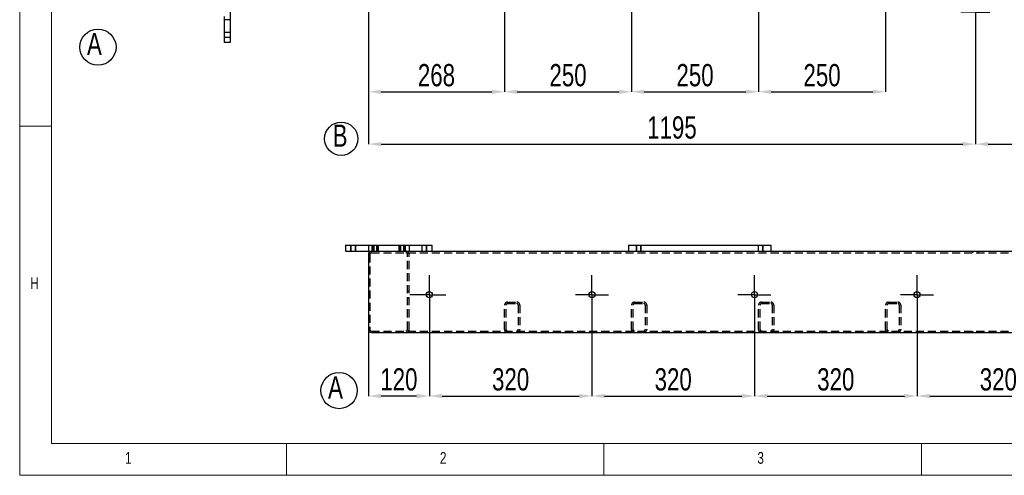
# Model space of a CAD drawing. Header units: millimetres. Extents: x 5 to 589, y 5 to 415.
# Tile 1 of 18: x 5 to 160, y 5 to 77. Entities that reach past the tile are written whole.
import ezdxf

# ---------------------------------------------------------------- set-up
doc = ezdxf.new("R2010")
doc.units = ezdxf.units.MM
doc.header["$PDSIZE"] = -1
doc.linetypes.add('CENTERX2', pattern=[20.32, 12.7, -2.54, 2.54, -2.54])
doc.linetypes.add('HIDDEN', pattern=[1.905, 1.27, -0.635])
for name, color, linetype in [('COTES', 1, 'Continuous'), ('NOTES', 6, 'Continuous'), ('TRAIT-FINS', 9, 'Continuous'), ('TRAIT-MIXTES', 3, 'CENTERX2'), ('TRAIT-TIRET', 2, 'HIDDEN')]:
    doc.layers.add(name, color=color, linetype=linetype)
doc.layers.add('TRAIT-FORT', color=4, linetype='Continuous', lineweight=25)
doc.styles.add('SLDTEXTSTYLE0', font='TXT', dxfattribs={"width": 0.75})
doc.dimstyles.new('SLDDIMSTYLE0', dxfattribs={"dimtxt": 3.5, "dimasz": 2, "dimexe": 0, "dimexo": 0.0625, "dimgap": 0.875, "dimtad": 1, "dimlfac": 12.5, "dimrnd": 1e-09, "dimzin": 12, "dimdsep": 46, "dimtxsty": 'SLDTEXTSTYLE0', "dimsah": 1, "dimcen": 0.09, "dimadec": 0, "dimazin": 3, "dimtfac": 1, "dimtofl": 0, "dimtmove": 0, "dimatfit": 3, "dimfxl": 1, "dimfrac": 2, "dimtolj": 1, "dimtzin": 12, "dimarcsym": 0})

# ---------------------------------------------------------------- blocks, each defined once
blk = doc.blocks.new('SW_NOTE_2')
at = {"layer": 'NOTES', "color": 0}
blk.add_circle((1.73, 2.26), 2.85, dxfattribs=at)
at = {"layer": 'NOTES', "color": 0, "insert": (0, 4.51), "char_height": 3.5, "attachment_point": 1, "style": 'SLDTEXTSTYLE0'}
blk.add_mtext('A', dxfattribs=at)
blk = doc.blocks.new('SW_NOTE_7')
at = {"layer": 'NOTES', "color": 0}
blk.add_circle((1.34, 2.26), 2.63, dxfattribs=at)
at = {"layer": 'NOTES', "color": 0, "insert": (0, 4.51), "char_height": 3.5, "attachment_point": 1, "style": 'SLDTEXTSTYLE0'}
blk.add_mtext('B', dxfattribs=at)
blk = doc.blocks.new('_D_8')
at = {"layer": 'COTES', "color": 0, "lineweight": -2, "transparency": 16777216}
for p, q in [((81.35, 83.09), (81.35, 65.4)), ((59.91, 76.69), (59.91, 65.4)), ((61.91, 65.4), (79.35, 65.4))]:
    blk.add_line(p, q, dxfattribs=at)
at = {"layer": 'COTES', "color": 0, "transparency": 16777216}
for points in [[(61.91, 65.73), (61.91, 65.07), (59.91, 65.4)], [(79.35, 65.73), (79.35, 65.07), (81.35, 65.4)]]:
    blk.add_solid(points, dxfattribs=at)
at = {"layer": 'Defpoints', "color": 0, "transparency": 16777216}
for p in [(81.35, 83.16), (59.91, 76.76), (81.35, 65.4)]:
    blk.add_point(p, dxfattribs=at)
at = {"layer": 'COTES', "color": 0, "transparency": 16777216, "insert": (70.63, 69.77), "char_height": 3.5, "attachment_point": 2, "style": 'SLDTEXTSTYLE0'}
blk.add_mtext('\\A1;268', dxfattribs=at)
blk = doc.blocks.new('_D_9')
at = {"layer": 'COTES', "color": 0, "lineweight": -2, "transparency": 16777216}
for p, q in [((81.35, 83.09), (81.35, 65.4)), ((101.35, 83.09), (101.35, 65.4)), ((83.35, 65.4), (99.35, 65.4))]:
    blk.add_line(p, q, dxfattribs=at)
at = {"layer": 'COTES', "color": 0, "transparency": 16777216}
for points in [[(83.35, 65.73), (83.35, 65.07), (81.35, 65.4)], [(99.35, 65.73), (99.35, 65.07), (101.35, 65.4)]]:
    blk.add_solid(points, dxfattribs=at)
at = {"layer": 'Defpoints', "color": 0, "transparency": 16777216}
for p in [(81.35, 83.16), (101.35, 83.16), (101.35, 65.4)]:
    blk.add_point(p, dxfattribs=at)
at = {"layer": 'COTES', "color": 0, "transparency": 16777216, "insert": (91.35, 69.77), "char_height": 3.5, "attachment_point": 2, "style": 'SLDTEXTSTYLE0'}
blk.add_mtext('\\A1;250', dxfattribs=at)
blk = doc.blocks.new('_D_10')
at = {"layer": 'COTES', "color": 0, "lineweight": -2, "transparency": 16777216}
for p, q in [((101.35, 83.09), (101.35, 65.4)), ((121.35, 83.09), (121.35, 65.4)), ((103.35, 65.4), (119.35, 65.4))]:
    blk.add_line(p, q, dxfattribs=at)
at = {"layer": 'COTES', "color": 0, "transparency": 16777216}
for points in [[(103.35, 65.73), (103.35, 65.07), (101.35, 65.4)], [(119.35, 65.73), (119.35, 65.07), (121.35, 65.4)]]:
    blk.add_solid(points, dxfattribs=at)
at = {"layer": 'Defpoints', "color": 0, "transparency": 16777216}
for p in [(101.35, 83.16), (121.35, 83.16), (121.35, 65.4)]:
    blk.add_point(p, dxfattribs=at)
at = {"layer": 'COTES', "color": 0, "transparency": 16777216, "insert": (111.35, 69.77), "char_height": 3.5, "attachment_point": 2, "style": 'SLDTEXTSTYLE0'}
blk.add_mtext('\\A1;250', dxfattribs=at)
blk = doc.blocks.new('_D_11')
at = {"layer": 'COTES', "color": 0, "lineweight": -2, "transparency": 16777216}
for p, q in [((121.35, 83.09), (121.35, 65.4)), ((141.35, 83.09), (141.35, 65.4)), ((123.35, 65.4), (139.35, 65.4))]:
    blk.add_line(p, q, dxfattribs=at)
at = {"layer": 'COTES', "color": 0, "transparency": 16777216}
for points in [[(123.35, 65.73), (123.35, 65.07), (121.35, 65.4)], [(139.35, 65.73), (139.35, 65.07), (141.35, 65.4)]]:
    blk.add_solid(points, dxfattribs=at)
at = {"layer": 'Defpoints', "color": 0, "transparency": 16777216}
for p in [(121.35, 83.16), (141.35, 83.16), (141.35, 65.4)]:
    blk.add_point(p, dxfattribs=at)
at = {"layer": 'COTES', "color": 0, "transparency": 16777216, "insert": (131.35, 69.77), "char_height": 3.5, "attachment_point": 2, "style": 'SLDTEXTSTYLE0'}
blk.add_mtext('\\A1;250', dxfattribs=at)
blk = doc.blocks.new('_D_18')
at = {"layer": 'COTES', "color": 0, "lineweight": -2, "transparency": 16777216}
for p, q in [((155.51, 75.61), (155.51, 57.16)), ((177.91, 75.61), (177.91, 57.16)), ((157.51, 57.16), (175.91, 57.16))]:
    blk.add_line(p, q, dxfattribs=at)
at = {"layer": 'COTES', "color": 0, "transparency": 16777216}
for points in [[(157.51, 57.49), (157.51, 56.82), (155.51, 57.16)], [(175.91, 57.49), (175.91, 56.82), (177.91, 57.16)]]:
    blk.add_solid(points, dxfattribs=at)
at = {"layer": 'Defpoints', "color": 0, "transparency": 16777216}
for p in [(155.51, 75.68), (177.91, 75.68), (177.91, 57.16)]:
    blk.add_point(p, dxfattribs=at)
at = {"layer": 'COTES', "color": 0, "transparency": 16777216, "insert": (166.71, 61.53), "char_height": 3.5, "attachment_point": 2, "style": 'SLDTEXTSTYLE0'}
blk.add_mtext('\\A1;280', dxfattribs=at)
blk = doc.blocks.new('_D_21')
at = {"layer": 'COTES', "color": 0, "lineweight": -2, "transparency": 16777216}
for p, q in [((59.91, 90.21), (59.91, 57.16)), ((155.51, 75.61), (155.51, 57.16)), ((61.91, 57.16), (153.51, 57.16))]:
    blk.add_line(p, q, dxfattribs=at)
at = {"layer": 'COTES', "color": 0, "transparency": 16777216}
for points in [[(61.91, 57.49), (61.91, 56.82), (59.91, 57.16)], [(153.51, 57.49), (153.51, 56.82), (155.51, 57.16)]]:
    blk.add_solid(points, dxfattribs=at)
at = {"layer": 'Defpoints', "color": 0, "transparency": 16777216}
for p in [(59.91, 90.28), (155.51, 75.68), (155.51, 57.16)]:
    blk.add_point(p, dxfattribs=at)
at = {"layer": 'COTES', "color": 0, "transparency": 16777216, "insert": (107.71, 61.53), "char_height": 3.5, "attachment_point": 2, "style": 'SLDTEXTSTYLE0'}
blk.add_mtext('\\A1;1195', dxfattribs=at)
blk = doc.blocks.new('SW_CENTERMARKSYMBOL_7')
at = {"layer": 'TRAIT-MIXTES', "color": 0}
for p, q in [((0, 1.8), (0, 2.28)), ((0, 0), (0, 1.8)), ((-1.8, 0), (-2.28, 0)), ((0, 0), (-1.8, 0)), ((0, 0), (0, -1.8)), ((0, 0), (1.8, 0)), ((1.8, 0), (2.28, 0)), ((0, -1.8), (0, -2.28))]:
    blk.add_line(p, q, dxfattribs=at)
blk = doc.blocks.new('_D_72')
at = {"layer": 'COTES', "color": 0, "lineweight": -2, "transparency": 16777216}
for p, q in [((69.51, 30.3), (69.51, 17.49)), ((95.11, 30.3), (95.11, 17.49)), ((71.51, 17.49), (93.11, 17.49))]:
    blk.add_line(p, q, dxfattribs=at)
at = {"layer": 'COTES', "color": 0, "transparency": 16777216}
for points in [[(71.51, 17.82), (71.51, 17.15), (69.51, 17.49)], [(93.11, 17.82), (93.11, 17.15), (95.11, 17.49)]]:
    blk.add_solid(points, dxfattribs=at)
at = {"layer": 'Defpoints', "color": 0, "transparency": 16777216}
for p in [(69.51, 30.37), (95.11, 30.37), (95.11, 17.49)]:
    blk.add_point(p, dxfattribs=at)
at = {"layer": 'COTES', "color": 0, "transparency": 16777216, "insert": (82.31, 21.86), "char_height": 3.5, "attachment_point": 2, "style": 'SLDTEXTSTYLE0'}
blk.add_mtext('\\A1;320', dxfattribs=at)
blk = doc.blocks.new('_D_73')
at = {"layer": 'COTES', "color": 0, "lineweight": -2, "transparency": 16777216}
for p, q in [((95.11, 30.3), (95.11, 17.49)), ((120.71, 30.3), (120.71, 17.49)), ((97.11, 17.49), (118.71, 17.49))]:
    blk.add_line(p, q, dxfattribs=at)
at = {"layer": 'COTES', "color": 0, "transparency": 16777216}
for points in [[(97.11, 17.82), (97.11, 17.15), (95.11, 17.49)], [(118.71, 17.82), (118.71, 17.15), (120.71, 17.49)]]:
    blk.add_solid(points, dxfattribs=at)
at = {"layer": 'Defpoints', "color": 0, "transparency": 16777216}
for p in [(95.11, 30.37), (120.71, 30.37), (120.71, 17.49)]:
    blk.add_point(p, dxfattribs=at)
at = {"layer": 'COTES', "color": 0, "transparency": 16777216, "insert": (107.91, 21.86), "char_height": 3.5, "attachment_point": 2, "style": 'SLDTEXTSTYLE0'}
blk.add_mtext('\\A1;320', dxfattribs=at)
blk = doc.blocks.new('_D_74')
at = {"layer": 'COTES', "color": 0, "lineweight": -2, "transparency": 16777216}
for p, q in [((120.71, 30.3), (120.71, 17.49)), ((146.31, 30.3), (146.31, 17.49)), ((122.71, 17.49), (144.31, 17.49))]:
    blk.add_line(p, q, dxfattribs=at)
at = {"layer": 'COTES', "color": 0, "transparency": 16777216}
for points in [[(122.71, 17.82), (122.71, 17.15), (120.71, 17.49)], [(144.31, 17.82), (144.31, 17.15), (146.31, 17.49)]]:
    blk.add_solid(points, dxfattribs=at)
at = {"layer": 'Defpoints', "color": 0, "transparency": 16777216}
for p in [(120.71, 30.37), (146.31, 30.37), (146.31, 17.49)]:
    blk.add_point(p, dxfattribs=at)
at = {"layer": 'COTES', "color": 0, "transparency": 16777216, "insert": (133.51, 21.86), "char_height": 3.5, "attachment_point": 2, "style": 'SLDTEXTSTYLE0'}
blk.add_mtext('\\A1;320', dxfattribs=at)
blk = doc.blocks.new('_D_75')
at = {"layer": 'COTES', "color": 0, "lineweight": -2, "transparency": 16777216}
for p, q in [((146.31, 30.3), (146.31, 17.49)), ((171.91, 30.3), (171.91, 17.49)), ((148.31, 17.49), (169.91, 17.49))]:
    blk.add_line(p, q, dxfattribs=at)
at = {"layer": 'COTES', "color": 0, "transparency": 16777216}
for points in [[(148.31, 17.82), (148.31, 17.15), (146.31, 17.49)], [(169.91, 17.82), (169.91, 17.15), (171.91, 17.49)]]:
    blk.add_solid(points, dxfattribs=at)
at = {"layer": 'Defpoints', "color": 0, "transparency": 16777216}
for p in [(146.31, 30.37), (171.91, 30.37), (171.91, 17.49)]:
    blk.add_point(p, dxfattribs=at)
at = {"layer": 'COTES', "color": 0, "transparency": 16777216, "insert": (159.11, 21.86), "char_height": 3.5, "attachment_point": 2, "style": 'SLDTEXTSTYLE0'}
blk.add_mtext('\\A1;320', dxfattribs=at)
blk = doc.blocks.new('_D_79')
at = {"layer": 'COTES', "color": 0, "lineweight": -2, "transparency": 16777216}
for p, q in [((69.51, 30.3), (69.51, 17.49)), ((59.91, 27.9), (59.91, 17.49)), ((67.51, 17.49), (61.91, 17.49))]:
    blk.add_line(p, q, dxfattribs=at)
at = {"layer": 'COTES', "color": 0, "transparency": 16777216}
for points in [[(61.91, 17.82), (61.91, 17.15), (59.91, 17.49)], [(67.51, 17.82), (67.51, 17.15), (69.51, 17.49)]]:
    blk.add_solid(points, dxfattribs=at)
at = {"layer": 'Defpoints', "color": 0, "transparency": 16777216}
for p in [(69.51, 30.37), (59.91, 27.97), (59.91, 17.49)]:
    blk.add_point(p, dxfattribs=at)
at = {"layer": 'COTES', "color": 0, "transparency": 16777216, "insert": (64.71, 21.86), "char_height": 3.5, "attachment_point": 2, "style": 'SLDTEXTSTYLE0'}
blk.add_mtext('\\A1;120', dxfattribs=at)
blk = doc.blocks.new('SW_CENTERMARKSYMBOL_24')
at = {"layer": 'TRAIT-MIXTES', "color": 0}
for p, q in [((-25.6, 2.6), (-25.6, 3.08)), ((-25.6, 0), (-25.6, 2.6)), ((0, 2.6), (0, 3.08)), ((0, 0), (0, 2.6)), ((25.6, 2.6), (25.6, 3.08)), ((25.6, 0), (25.6, 2.6)), ((51.2, 2.6), (51.2, 3.08)), ((51.2, 0), (51.2, 2.6)), ((-28.2, 0), (-28.68, 0)), ((-25.6, 0), (-28.2, 0)), ((-25.6, 0), (-25.6, -2.6)), ((-25.6, 0), (-23, 0)), ((0, 0), (-2.6, 0)), ((0, 0), (0, -2.6)), ((0, 0), (2.6, 0)), ((25.6, 0), (23, 0)), ((25.6, 0), (25.6, -2.6)), ((25.6, 0), (28.2, 0)), ((51.2, 0), (48.6, 0)), ((51.2, 0), (51.2, -2.6)), ((51.2, 0), (53.8, 0)), ((-25.6, -2.6), (-25.6, -3.08)), ((0, -2.6), (0, -3.08)), ((25.6, -2.6), (25.6, -3.08)), ((51.2, -2.6), (51.2, -3.08))]:
    blk.add_line(p, q, dxfattribs=at)
blk = doc.blocks.new('SW_NOTE_32')
at = {"layer": 'NOTES', "color": 0}
blk.add_circle((1.73, 2.26), 2.85, dxfattribs=at)
at = {"layer": 'NOTES', "color": 0, "insert": (0, 4.51), "char_height": 3.5, "attachment_point": 1, "style": 'SLDTEXTSTYLE0'}
blk.add_mtext('A', dxfattribs=at)

msp = doc.modelspace()

# ---------------------------------------------------------------- linework, layer by layer
at = {"lineweight": 18}
for p, q in [((5, 415), (5, 5)), ((10, 410), (10, 10)), ((10, 60), (5, 60)), ((10, 10), (584, 10)), ((47, 5), (47, 10)), ((97, 10), (97, 5)), ((147, 5), (147, 10)), ((5, 5), (589, 5))]:
    msp.add_line(p, q, dxfattribs=at)
at = {"layer": 'TRAIT-FINS', "lineweight": 18}
for p, q in [((38.16633, 74.75565), (37.20633, 74.75565)), ((37.20633, 74.75565), (37.20633, 73.95565)), ((38.16633, 74.75565), (37.20633, 74.75565)), ((37.20633, 74.75565), (37.20633, 73.95565)), ((38.16633, 74.75565), (37.20633, 74.75565)), ((37.20633, 74.75565), (37.20633, 73.95565)), ((38.16633, 74.75565), (37.20633, 74.75565)), ((37.20633, 74.75565), (37.20633, 73.95565)), ((38.16633, 73.95565), (37.20633, 73.95565)), ((38.16633, 73.95565), (37.20633, 73.95565)), ((38.16633, 73.95565), (37.20633, 73.95565)), ((38.16633, 73.95565), (37.20633, 73.95565)), ((57.10942, 41.24674), (57.10942, 40.28674)), ((57.10942, 41.24674), (57.10942, 40.28674)), ((57.90942, 41.24674), (57.90942, 40.28674)), ((57.90942, 41.24674), (57.90942, 40.28674)), ((60.46942, 41.24674), (60.46942, 40.28674)), ((60.46942, 41.24674), (60.46942, 40.28674)), ((60.46942, 41.24674), (60.46942, 40.28674)), ((60.46942, 41.24674), (60.46942, 40.28674)), ((60.70942, 41.24674), (60.70942, 40.28674)), ((60.70942, 41.24674), (60.70942, 40.28674)), ((61.26942, 41.24674), (61.26942, 40.28674)), ((61.26942, 41.24674), (61.26942, 40.28674)), ((61.26942, 41.24674), (61.26942, 40.28674)), ((61.26942, 41.24674), (61.26942, 40.28674)), ((61.50942, 41.24674), (61.50942, 40.28674)), ((61.50942, 41.24674), (61.50942, 40.28674)), ((64.70942, 41.24674), (64.70942, 40.28674)), ((64.70942, 41.24674), (64.70942, 40.28674)), ((64.94942, 41.24674), (64.94942, 40.28674)), ((64.94942, 41.24674), (64.94942, 40.28674)), ((64.94942, 41.24674), (64.94942, 40.28674)), ((64.94942, 41.24674), (64.94942, 40.28674)), ((65.50942, 41.24674), (65.50942, 40.28674)), ((65.50942, 41.24674), (65.50942, 40.28674)), ((65.74942, 41.24674), (65.74942, 40.28674)), ((65.74942, 41.24674), (65.74942, 40.28674)), ((65.74942, 41.24674), (65.74942, 40.28674)), ((65.74942, 41.24674), (65.74942, 40.28674)), ((68.30942, 41.24674), (68.30942, 40.28674)), ((68.30942, 41.24674), (68.30942, 40.28674)), ((69.10942, 41.24674), (69.10942, 40.28674)), ((69.10942, 41.24674), (69.10942, 40.28674)), ((102.06942, 41.24674), (102.06942, 40.28674)), ((102.06942, 41.24674), (102.06942, 40.28674)), ((102.06942, 41.24674), (102.06942, 40.28674)), ((102.86942, 41.24674), (102.86942, 40.28674)), ((102.86942, 41.24674), (102.86942, 40.28674)), ((102.86942, 41.24674), (102.86942, 40.28674)), ((121.26942, 41.24674), (121.26942, 40.28674)), ((121.26942, 41.24674), (121.26942, 40.28674)), ((121.26942, 41.24674), (121.26942, 40.28674)), ((121.26942, 41.24674), (121.26942, 40.28674)), ((122.06942, 41.24674), (122.06942, 40.28674)), ((122.06942, 41.24674), (122.06942, 40.28674)), ((122.06942, 41.24674), (122.06942, 40.28674)), ((122.06942, 41.24674), (122.06942, 40.28674)), ((57.10942, 40.28674), (57.90942, 40.28674)), ((57.10942, 40.28674), (57.90942, 40.28674)), ((60.46942, 40.28674), (61.26942, 40.28674)), ((60.46942, 40.28674), (61.26942, 40.28674)), ((60.46942, 40.28674), (61.26942, 40.28674)), ((60.46942, 40.28674), (61.26942, 40.28674)), ((60.70942, 40.28674), (61.50942, 40.28674)), ((60.70942, 40.28674), (61.50942, 40.28674)), ((64.70942, 40.28674), (65.50942, 40.28674)), ((64.70942, 40.28674), (65.50942, 40.28674)), ((64.94942, 40.28674), (65.74942, 40.28674)), ((64.94942, 40.28674), (65.74942, 40.28674)), ((64.94942, 40.28674), (65.74942, 40.28674)), ((64.94942, 40.28674), (65.74942, 40.28674)), ((68.30942, 40.28674), (69.10942, 40.28674)), ((68.30942, 40.28674), (69.10942, 40.28674)), ((102.06942, 40.28674), (102.86942, 40.28674)), ((102.06942, 40.28674), (102.86942, 40.28674)), ((102.06942, 40.28674), (102.86942, 40.28674)), ((121.26942, 40.28674), (122.06942, 40.28674)), ((121.26942, 40.28674), (122.06942, 40.28674)), ((121.26942, 40.28674), (122.06942, 40.28674)), ((121.26942, 40.28674), (122.06942, 40.28674))]:
    msp.add_line(p, q, dxfattribs=at)
at = {"layer": 'TRAIT-FORT', "lineweight": 25}
for p, q in [((38.16633, 86.75565), (38.16633, 73.15565)), ((37.20633, 77.23565), (37.20633, 73.15565)), ((38.16633, 73.15565), (37.20633, 73.15565)), ((56.30942, 41.24674), (56.30942, 40.28674)), ((56.30942, 41.24674), (59.90942, 41.24674)), ((59.90942, 41.24674), (66.30942, 41.24674)), ((59.90942, 41.24674), (59.90942, 40.28674)), ((66.30942, 41.24674), (69.90942, 41.24674)), ((66.30942, 41.24674), (66.30942, 40.28674)), ((69.90942, 41.24674), (69.90942, 40.28674)), ((100.86942, 41.24674), (100.86942, 40.28674)), ((100.86942, 41.24674), (123.26942, 41.24674)), ((123.26942, 41.24674), (123.26942, 40.28674)), ((56.30942, 40.28674), (59.90942, 40.28674)), ((59.90942, 40.28674), (66.30942, 40.28674)), ((59.90942, 39.80674), (59.90942, 27.96674)), ((66.30942, 40.28674), (100.86942, 40.28674)), ((100.86942, 40.28674), (123.26942, 40.28674)), ((123.26942, 40.28674), (162.30942, 40.28674)), ((60.38942, 27.48674), (258.30942, 27.48674))]:
    msp.add_line(p, q, dxfattribs=at)
for centre in [(69.50942, 33.44674), (95.10942, 33.44674), (120.70942, 33.44674), (146.30942, 33.44674)]:
    msp.add_circle(centre, 0.48, dxfattribs=at)
for centre, start, end in [((60.38942, 39.80674), 90, 180), ((60.38942, 27.96674), 180, 270)]:
    msp.add_arc(centre, 0.48, start, end, dxfattribs=at)
at = {"layer": 'TRAIT-TIRET'}
for p, q in [((38.16633, 76.75565), (37.20633, 76.75565)), ((38.16633, 74.71565), (37.20633, 74.71565)), ((37.20633, 73.99565), (38.16633, 73.99565)), ((57.14942, 41.24674), (57.14942, 40.28674)), ((57.86942, 40.28674), (57.86942, 41.24674)), ((60.50942, 41.24674), (60.50942, 40.28674)), ((60.74942, 41.24674), (60.74942, 40.28674)), ((61.22942, 40.28674), (61.22942, 41.24674)), ((61.46942, 40.28674), (61.46942, 41.24674)), ((64.74942, 41.24674), (64.74942, 40.28674)), ((64.98942, 41.24674), (64.98942, 40.28674)), ((65.46942, 40.28674), (65.46942, 41.24674)), ((65.70942, 40.28674), (65.70942, 41.24674)), ((68.34942, 41.24674), (68.34942, 40.28674)), ((69.06942, 40.28674), (69.06942, 41.24674)), ((102.10942, 41.24674), (102.10942, 40.28674)), ((102.82942, 40.28674), (102.82942, 41.24674)), ((121.30942, 41.24674), (121.30942, 40.28674)), ((122.02942, 40.28674), (122.02942, 41.24674)), ((60.14942, 39.80674), (60.14942, 27.96674)), ((60.38942, 40.04674), (258.30942, 40.04674)), ((66.06942, 27.96674), (66.06942, 39.80674)), ((66.30942, 27.96674), (66.30942, 39.80674)), ((155.02942, 40.28674), (155.02942, 40.04674)), ((155.98942, 40.04674), (155.98942, 40.28674)), ((60.14942, 33.92674), (59.90942, 33.92674)), ((59.90942, 32.96674), (60.14942, 32.96674)), ((66.30942, 33.92674), (66.06942, 33.92674)), ((66.06942, 32.96674), (66.30942, 32.96674)), ((81.34942, 27.96674), (81.34942, 31.80674)), ((81.58942, 27.96674), (81.58942, 31.80674)), ((81.82942, 32.28674), (83.26942, 32.28674)), ((81.82942, 32.04674), (83.26942, 32.04674)), ((83.50942, 31.80674), (83.50942, 27.96674)), ((83.74942, 31.80674), (83.74942, 27.96674)), ((101.34942, 27.96674), (101.34942, 31.80674)), ((101.58942, 27.96674), (101.58942, 31.80674)), ((101.82942, 32.28674), (103.26942, 32.28674)), ((101.82942, 32.04674), (103.26942, 32.04674)), ((103.50942, 31.80674), (103.50942, 27.96674)), ((103.74942, 31.80674), (103.74942, 27.96674)), ((121.34942, 27.96674), (121.34942, 31.80674)), ((121.58942, 27.96674), (121.58942, 31.80674)), ((121.82942, 32.28674), (123.26942, 32.28674)), ((121.82942, 32.04674), (123.26942, 32.04674)), ((123.50942, 31.80674), (123.50942, 27.96674)), ((123.74942, 31.80674), (123.74942, 27.96674)), ((141.34942, 27.96674), (141.34942, 31.80674)), ((141.58942, 27.96674), (141.58942, 31.80674)), ((141.82942, 32.28674), (143.26942, 32.28674)), ((141.82942, 32.04674), (143.26942, 32.04674)), ((143.50942, 31.80674), (143.50942, 27.96674)), ((143.74942, 31.80674), (143.74942, 27.96674)), ((60.38942, 27.72674), (258.30942, 27.72674)), ((155.02942, 27.72674), (155.02942, 27.48674)), ((155.98942, 27.48674), (155.98942, 27.72674))]:
    msp.add_line(p, q, dxfattribs=at)
for centre, radius, start, end in [((60.38942, 39.80674), 0.24, 90, 180), ((65.82942, 39.80674), 0.48, 0, 90), ((65.82942, 39.80674), 0.24, 0, 90), ((81.82942, 31.80674), 0.48, 90, 180), ((81.82942, 31.80674), 0.24, 90, 180), ((83.26942, 31.80674), 0.48, 0, 90), ((83.26942, 31.80674), 0.24, 0, 90), ((101.82942, 31.80674), 0.48, 90, 180), ((101.82942, 31.80674), 0.24, 90, 180), ((103.26942, 31.80674), 0.48, 0, 90), ((103.26942, 31.80674), 0.24, 0, 90), ((121.82942, 31.80674), 0.48, 90, 180), ((121.82942, 31.80674), 0.24, 90, 180), ((123.26942, 31.80674), 0.48, 0, 90), ((123.26942, 31.80674), 0.24, 0, 90), ((141.82942, 31.80674), 0.48, 90, 180), ((141.82942, 31.80674), 0.24, 90, 180), ((143.26942, 31.80674), 0.48, 0, 90), ((143.26942, 31.80674), 0.24, 0, 90), ((60.38942, 27.96674), 0.24, 180, 270), ((65.82942, 27.96674), 0.48, 270, 0), ((65.82942, 27.96674), 0.24, 270, 0), ((81.82942, 27.96674), 0.48, 180, 270), ((81.82942, 27.96674), 0.24, 180, 270), ((83.26942, 27.96674), 0.48, 270, 0), ((83.26942, 27.96674), 0.24, 270, 0), ((101.82942, 27.96674), 0.48, 180, 270), ((101.82942, 27.96674), 0.24, 180, 270), ((103.26942, 27.96674), 0.24, 270, 0), ((103.26942, 27.96674), 0.48, 270, 0), ((121.82942, 27.96674), 0.48, 180, 270), ((121.82942, 27.96674), 0.24, 180, 270), ((123.26942, 27.96674), 0.48, 270, 0), ((123.26942, 27.96674), 0.24, 270, 0), ((141.82942, 27.96674), 0.48, 180, 270), ((141.82942, 27.96674), 0.24, 180, 270), ((143.26942, 27.96674), 0.24, 270, 0), ((143.26942, 27.96674), 0.48, 270, 0)]:
    msp.add_arc(centre, radius, start, end, dxfattribs=at)

# ---------------------------------------------------------------- block references
at = {"layer": 'NOTES'}
for name, p in [('SW_NOTE_32', (15.59582, 70.16937)), ('SW_NOTE_7', (54.28615, 55.73459)), ('SW_NOTE_2', (53.55678, 16.08503))]:
    msp.add_blockref(name, p, dxfattribs=at)
at = {"layer": 'TRAIT-MIXTES'}
for name, p in [('SW_CENTERMARKSYMBOL_7', (155.50942, 77.95565)), ('SW_CENTERMARKSYMBOL_24', (95.10942, 33.44674))]:
    msp.add_blockref(name, p, dxfattribs=at)

# ---------------------------------------------------------------- texts
at = {"layer": 'NOTES', "char_height": 1.85208, "attachment_point": 1, "style": 'SLDTEXTSTYLE0'}
for s, insert in [('H', (6.66667, 36.16802)), ('1', (21.58334, 8.66802)), ('2', (71.16667, 8.66802)), ('3', (121.16667, 8.66802))]:
    msp.add_mtext(s, dxfattribs=dict(at, insert=insert))

# ---------------------------------------------------------------- dimensions: what is measured, and where the dimension line sits
at = {"layer": 'COTES'}
for base, p1, p2, picture, middle in [((155.50942, 57.15565), (59.90942, 90.27565), (155.50942, 75.67565), '_D_21', (107.70942, 57.15565)), ((81.34942, 65.39959), (59.90942, 76.75565), (81.34942, 83.15565), '_D_8', (70.62942, 65.39959)), ((101.34942, 65.39959), (81.34942, 83.15565), (101.34942, 83.15565), '_D_9', (91.34942, 65.39959)), ((121.34942, 65.39959), (101.34942, 83.15565), (121.34942, 83.15565), '_D_10', (111.34942, 65.39959)), ((141.34942, 65.39959), (121.34942, 83.15565), (141.34942, 83.15565), '_D_11', (131.34942, 65.39959)), ((177.90942, 57.15565), (155.50942, 75.67565), (177.90942, 75.67565), '_D_18', (166.70942, 57.15565))]:
    dim = msp.add_linear_dim(base=base, p1=p1, p2=p2, angle=0, dimstyle='SLDDIMSTYLE0', dxfattribs=at)
    dim.commit()
    dim.dimension.update_dxf_attribs({"geometry": picture, "text_midpoint": middle, "dimtype": 160})
for base, p1, p2, picture, middle in [((59.90942, 17.48674), (69.50942, 30.36674), (59.90942, 27.96674), '_D_79', (64.70942, 17.48674)), ((95.10942, 17.48674), (69.50942, 30.36674), (95.10942, 30.36674), '_D_72', (82.30942, 17.48674)), ((120.70942, 17.48674), (95.10942, 30.36674), (120.70942, 30.36674), '_D_73', (107.90942, 17.48674)), ((146.30942, 17.48674), (120.70942, 30.36674), (146.30942, 30.36674), '_D_74', (133.50942, 17.48674)), ((171.90942, 17.48674), (146.30942, 30.36674), (171.90942, 30.36674), '_D_75', (159.10942, 17.48674))]:
    dim = msp.add_linear_dim(base=base, p1=p1, p2=p2, dimstyle='SLDDIMSTYLE0', dxfattribs=at)
    dim.commit()
    dim.dimension.update_dxf_attribs({"geometry": picture, "text_midpoint": middle, "dimtype": 160})

doc.saveas('drawing.dxf')
